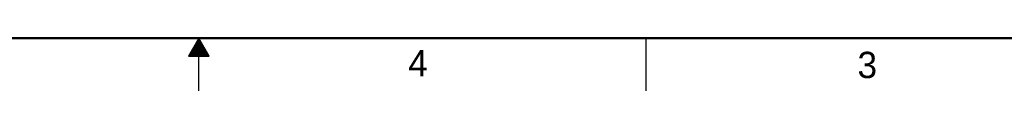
# Model space of a CAD drawing. Header units: inches. Extents: x 0 to 34, y 0 to 22.
# Tile 3 of 23: x 15.3 to 24.6, y 0 to 0.5. Entities that reach past the tile are written whole.
import ezdxf

# ---------------------------------------------------------------- set-up
doc = ezdxf.new("R2010")
doc.units = ezdxf.units.IN
doc.header["$LTSCALE"] = 1.87
doc.header["$MEASUREMENT"] = 0
doc.layers.get('0').update_dxf_attribs({"linetype": 'CONTINUOUS'})
doc.styles.get("Standard").update_dxf_attribs({"font": 'txt', "width": 0.8})

msp = doc.modelspace()

# ---------------------------------------------------------------- linework, layer by layer
at = {"color": 2, "linetype": 'CONTINUOUS'}
for p, q in [((17, 0.5), (16.902, 0.3303)), ((16.9827, 0.47), (17.0173, 0.47)), ((16.9885, 0.48), (17.0116, 0.48)), ((16.9942, 0.49), (17.0058, 0.49)), ((17.098, 0.3303), (17, 0.5)), ((17, 0), (17, 0.5)), ((21.25, 0), (21.25, 0.5)), ((16.9307, 0.38), (17.0693, 0.38)), ((16.9365, 0.39), (17.0635, 0.39)), ((16.9423, 0.4), (17.0578, 0.4)), ((16.9481, 0.41), (17.052, 0.41)), ((16.9538, 0.42), (17.0462, 0.42)), ((16.9596, 0.43), (17.0404, 0.43)), ((16.9654, 0.44), (17.0347, 0.44)), ((16.9712, 0.45), (17.0289, 0.45)), ((16.9769, 0.46), (17.0231, 0.46)), ((16.902, 0.3303), (17.098, 0.3303)), ((16.9076, 0.34), (17.0924, 0.34)), ((16.9134, 0.35), (17.0866, 0.35)), ((16.9192, 0.36), (17.0808, 0.36)), ((16.925, 0.37), (17.0751, 0.37))]:
    msp.add_line(p, q, dxfattribs=at)
at = {"color": 7, "linetype": 'CONTINUOUS', "const_width": 0.02}
msp.add_lwpolyline([(0.5, 0.5), (33.5, 0.5)], dxfattribs=at)

# ---------------------------------------------------------------- texts
at = {"color": 2, "linetype": 'CONTINUOUS'}
for s, p in [('4', (18.9884, 0.1369)), ('3', (23.2555, 0.121))]:
    msp.add_text(s, height=0.25, dxfattribs=at).set_placement(p)

doc.saveas('drawing.dxf')
